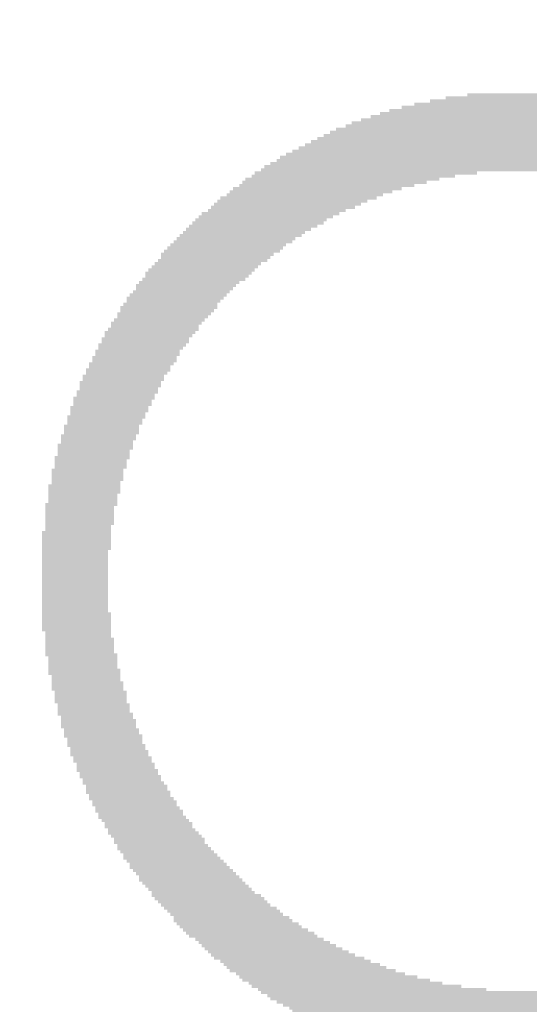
# Model space of a CAD drawing. Header units: millimetres. Extents: x 861 to 1254, y -31 to 249.
# Tile 26 of 49: x 1101 to 1106, y 103 to 112. Entities that reach past the tile are written whole.
import ezdxf

# ---------------------------------------------------------------- set-up
doc = ezdxf.new("R2010")
doc.units = ezdxf.units.MM
doc.header["$LTSCALE"] = 32.67
doc.header["$PDMODE"] = 3
doc.header["$PDSIZE"] = 0.3125
doc.layers.get('0').update_dxf_attribs({"linetype": 'CONTINUOUS'})
doc.layers.get('Defpoints').update_dxf_attribs({"linetype": 'CONTINUOUS'})
doc.layers.add('尺寸標柱線', color=3, linetype='CONTINUOUS', lineweight=15)
doc.styles.get("Standard").update_dxf_attribs({"font": 'times.ttf', "width": 0.8})
doc.dimstyles.new('ISO-25(2)', dxfattribs={"dimtxt": 3, "dimasz": 2.5, "dimexe": 1, "dimexo": 1, "dimgap": 1, "dimtad": 1, "dimlfac": 0.666667, "dimdsep": 46, "dimtxsty": 'Standard', "dimcen": 2.5, "dimclrd": 3, "dimclre": 3, "dimclrt": 2, "dimadec": 0, "dimazin": 2, "dimtfac": 1, "dimtmove": 0, "dimatfit": 3, "dimfxl": 0, "dimarcsym": 0})

# ---------------------------------------------------------------- blocks, each defined once
blk = doc.blocks.new('*D274')
at = {"layer": 'Defpoints', "color": 0}
for p in [(1069.2511, 124.7758), (1107.8518, 124.7758), (1229.3558, 94.342)]:
    blk.add_point(p, dxfattribs=at)
at = {"layer": '尺寸標柱線', "color": 3, "lineweight": -2}
blk.add_line((1106.8518, 124.7758), (1060.506, 124.7758), dxfattribs=at)
at = {"layer": '尺寸標柱線', "color": 2, "insert": (1064.3785, 127.3061), "char_height": 3, "attachment_point": 5}
blk.add_mtext('20.29', dxfattribs=at)
blk = doc.blocks.new('*D275')
at = {"layer": 'Defpoints', "color": 0}
for p in [(1069.6946, 161.0758), (1107.8518, 161.0758), (1229.3558, 94.342)]:
    blk.add_point(p, dxfattribs=at)
at = {"layer": '尺寸標柱線', "color": 3, "lineweight": -2}
blk.add_line((1106.8518, 161.0758), (1060.9288, 161.0758), dxfattribs=at)
at = {"layer": '尺寸標柱線', "color": 2, "insert": (1064.8117, 163.6061), "char_height": 3, "attachment_point": 5}
blk.add_mtext('44.49', dxfattribs=at)
blk = doc.blocks.new('*D276')
at = {"layer": 'Defpoints', "color": 0}
for p in [(1067.6248, 170.542), (1090.7008, 170.542), (1229.3558, 94.342)]:
    blk.add_point(p, dxfattribs=at)
at = {"layer": '尺寸標柱線', "color": 3, "lineweight": -2}
blk.add_line((1089.7008, 170.542), (1060.7969, 170.542), dxfattribs=at)
at = {"layer": '尺寸標柱線', "color": 2, "insert": (1063.7108, 173.0722), "char_height": 3, "attachment_point": 5}
blk.add_mtext('50.8', dxfattribs=at)
blk = doc.blocks.new('*D277')
at = {"layer": 'Defpoints', "color": 0}
for p in [(1094.1008, 182.2895), (1094.1008, 173.942), (1229.3558, 94.342)]:
    blk.add_point(p, dxfattribs=at)
at = {"layer": '尺寸標柱線', "color": 3, "lineweight": -2}
blk.add_line((1094.1008, 174.942), (1094.1008, 190.9653), dxfattribs=at)
at = {"layer": '尺寸標柱線', "color": 2, "insert": (1091.5705, 187.1274), "char_height": 3, "attachment_point": 5, "rotation": 90}
blk.add_mtext('90.17', dxfattribs=at)
blk = doc.blocks.new('*D280')
at = {"layer": 'Defpoints', "color": 0}
for p in [(1069.6742, 147.682), (1126.8958, 147.682), (1229.3558, 94.342)]:
    blk.add_point(p, dxfattribs=at)
at = {"layer": '尺寸標柱線', "color": 3, "lineweight": -2}
blk.add_line((1125.8958, 147.682), (1060.981, 147.682), dxfattribs=at)
at = {"layer": '尺寸標柱線', "color": 2, "insert": (1064.8276, 150.2122), "char_height": 3, "attachment_point": 5}
blk.add_mtext('35.56', dxfattribs=at)

msp = doc.modelspace()

# ---------------------------------------------------------------- linework, layer by layer
at = {"color": 5}
for points in [[(1106.3157, 111.5251, 0.1524, 0.1524, 0), (1105.3708, 111.5251, 0.1524, 0.1524, 0)], [(1104.7307, 111.4031, 0.1524, 0.1524, 0), (1106.651, 111.4031, 0.1524, 0.1524, 0)], [(1106.5595, 111.4336, 0.1524, 0.1524, 0), (1104.8526, 111.4336, 0.1524, 0.1524, 0)], [(1105.005, 111.4641, 0.1524, 0.1524, 0), (1106.4681, 111.4641, 0.1524, 0.1524, 0)], [(1105.1574, 111.4946, 0.1524, 0.1524, 0), (1106.4071, 111.4946, 0.1524, 0.1524, 0)], [(1106.8948, 111.3117, 0.1524, 0.1524, 0), (1104.4259, 111.3117, 0.1524, 0.1524, 0)], [(1104.5174, 111.3422, 0.1524, 0.1524, 0), (1106.8034, 111.3422, 0.1524, 0.1524, 0)], [(1106.7119, 111.3727, 0.1524, 0.1524, 0), (1104.6088, 111.3727, 0.1524, 0.1524, 0)], [(1104.1821, 111.2203, 0.1524, 0.1524, 0), (1107.1386, 111.2203, 0.1524, 0.1524, 0)], [(1107.0472, 111.2507, 0.1524, 0.1524, 0), (1104.243, 111.2507, 0.1524, 0.1524, 0)], [(1104.3345, 111.2812, 0.1524, 0.1524, 0), (1106.9862, 111.2812, 0.1524, 0.1524, 0)], [(1107.3825, 111.1288, 0.1524, 0.1524, 0), (1103.9687, 111.1288, 0.1524, 0.1524, 0)], [(1104.0297, 111.1593, 0.1524, 0.1524, 0), (1107.291, 111.1593, 0.1524, 0.1524, 0)], [(1107.2301, 111.1898, 0.1524, 0.1524, 0), (1104.0906, 111.1898, 0.1524, 0.1524, 0)], [(1103.7858, 111.0374, 0.1524, 0.1524, 0), (1107.6263, 111.0374, 0.1524, 0.1524, 0)], [(1107.5654, 111.0679, 0.1524, 0.1524, 0), (1103.8468, 111.0679, 0.1524, 0.1524, 0)], [(1103.9078, 111.0983, 0.1524, 0.1524, 0), (1107.4739, 111.0983, 0.1524, 0.1524, 0)], [(1107.9006, 110.9459, 0.1524, 0.1524, 0), (1103.603, 110.9459, 0.1524, 0.1524, 0)], [(1103.6639, 110.9764, 0.1524, 0.1524, 0), (1107.8092, 110.9764, 0.1524, 0.1524, 0)], [(1107.7178, 111.0069, 0.1524, 0.1524, 0), (1103.7249, 111.0069, 0.1524, 0.1524, 0)], [(1103.4506, 110.8545, 0.1524, 0.1524, 0), (1105.2489, 110.8545, 0.1524, 0.1524, 0)], [(1105.4622, 110.885, 0.1524, 0.1524, 0), (1103.5115, 110.885, 0.1524, 0.1524, 0)], [(1103.542, 110.9155, 0.1524, 0.1524, 0), (1107.9616, 110.9155, 0.1524, 0.1524, 0)], [(1103.2677, 110.7326, 0.1524, 0.1524, 0), (1104.7307, 110.7326, 0.1524, 0.1524, 0)], [(1104.8526, 110.7631, 0.1524, 0.1524, 0), (1103.2982, 110.7631, 0.1524, 0.1524, 0)], [(1103.3591, 110.7935, 0.1524, 0.1524, 0), (1104.9746, 110.7935, 0.1524, 0.1524, 0)], [(1105.0965, 110.824, 0.1524, 0.1524, 0), (1103.3896, 110.824, 0.1524, 0.1524, 0)], [(1104.4869, 110.6411, 0.1524, 0.1524, 0), (1103.1458, 110.6411, 0.1524, 0.1524, 0)], [(1103.1762, 110.6716, 0.1524, 0.1524, 0), (1104.5478, 110.6716, 0.1524, 0.1524, 0)], [(1104.6393, 110.7021, 0.1524, 0.1524, 0), (1103.2067, 110.7021, 0.1524, 0.1524, 0)], [(1103.0238, 110.5497, 0.1524, 0.1524, 0), (1104.2735, 110.5497, 0.1524, 0.1524, 0)], [(1104.3345, 110.5802, 0.1524, 0.1524, 0), (1103.0543, 110.5802, 0.1524, 0.1524, 0)], [(1103.0848, 110.6107, 0.1524, 0.1524, 0), (1104.3954, 110.6107, 0.1524, 0.1524, 0)], [(1104.0602, 110.4583, 0.1524, 0.1524, 0), (1102.9019, 110.4583, 0.1524, 0.1524, 0)], [(1102.9324, 110.4887, 0.1524, 0.1524, 0), (1104.1211, 110.4887, 0.1524, 0.1524, 0)], [(1104.1821, 110.5192, 0.1524, 0.1524, 0), (1102.9629, 110.5192, 0.1524, 0.1524, 0)], [(1102.78, 110.3668, 0.1524, 0.1524, 0), (1103.9078, 110.3668, 0.1524, 0.1524, 0)], [(1103.9687, 110.3973, 0.1524, 0.1524, 0), (1102.841, 110.3973, 0.1524, 0.1524, 0)], [(1102.8714, 110.4278, 0.1524, 0.1524, 0), (1103.9992, 110.4278, 0.1524, 0.1524, 0)], [(1103.7554, 110.2754, 0.1524, 0.1524, 0), (1102.6886, 110.2754, 0.1524, 0.1524, 0)], [(1102.719, 110.3059, 0.1524, 0.1524, 0), (1103.7858, 110.3059, 0.1524, 0.1524, 0)], [(1103.8468, 110.3363, 0.1524, 0.1524, 0), (1102.7495, 110.3363, 0.1524, 0.1524, 0)], [(1102.5971, 110.1839, 0.1524, 0.1524, 0), (1103.603, 110.1839, 0.1524, 0.1524, 0)], [(1103.6639, 110.2144, 0.1524, 0.1524, 0), (1102.6276, 110.2144, 0.1524, 0.1524, 0)], [(1102.6581, 110.2449, 0.1524, 0.1524, 0), (1103.6944, 110.2449, 0.1524, 0.1524, 0)], [(1102.4752, 110.062, 0.1524, 0.1524, 0), (1103.4506, 110.062, 0.1524, 0.1524, 0)], [(1103.481, 110.0925, 0.1524, 0.1524, 0), (1102.5057, 110.0925, 0.1524, 0.1524, 0)], [(1102.5362, 110.123, 0.1524, 0.1524, 0), (1103.542, 110.123, 0.1524, 0.1524, 0)], [(1103.5725, 110.1535, 0.1524, 0.1524, 0), (1102.5666, 110.1535, 0.1524, 0.1524, 0)], [(1103.3286, 109.9706, 0.1524, 0.1524, 0), (1102.3838, 109.9706, 0.1524, 0.1524, 0)], [(1102.4142, 110.0011, 0.1524, 0.1524, 0), (1103.3591, 110.0011, 0.1524, 0.1524, 0)], [(1103.4201, 110.0315, 0.1524, 0.1524, 0), (1102.4447, 110.0315, 0.1524, 0.1524, 0)], [(1102.3228, 109.8791, 0.1524, 0.1524, 0), (1103.2372, 109.8791, 0.1524, 0.1524, 0)], [(1103.2677, 109.9096, 0.1524, 0.1524, 0), (1102.3533, 109.9096, 0.1524, 0.1524, 0)], [(1102.3838, 109.9401, 0.1524, 0.1524, 0), (1103.2982, 109.9401, 0.1524, 0.1524, 0)], [(1103.1153, 109.7877, 0.1524, 0.1524, 0), (1102.2314, 109.7877, 0.1524, 0.1524, 0)], [(1102.2618, 109.8182, 0.1524, 0.1524, 0), (1103.1458, 109.8182, 0.1524, 0.1524, 0)], [(1103.2067, 109.8487, 0.1524, 0.1524, 0), (1102.2923, 109.8487, 0.1524, 0.1524, 0)], [(1102.1704, 109.6963, 0.1524, 0.1524, 0), (1103.0238, 109.6963, 0.1524, 0.1524, 0)], [(1103.0543, 109.7267, 0.1524, 0.1524, 0), (1102.2009, 109.7267, 0.1524, 0.1524, 0)], [(1102.2314, 109.7572, 0.1524, 0.1524, 0), (1103.0848, 109.7572, 0.1524, 0.1524, 0)], [(1102.9324, 109.6048, 0.1524, 0.1524, 0), (1102.1094, 109.6048, 0.1524, 0.1524, 0)], [(1102.9934, 109.6658, 0.1524, 0.1524, 0), (1102.1399, 109.6658, 0.1524, 0.1524, 0)], [(1102.1399, 109.6353, 0.1524, 0.1524, 0), (1102.9629, 109.6353, 0.1524, 0.1524, 0)], [(1102.841, 109.4829, 0.1524, 0.1524, 0), (1102.018, 109.4829, 0.1524, 0.1524, 0)], [(1102.9019, 109.5439, 0.1524, 0.1524, 0), (1102.0485, 109.5439, 0.1524, 0.1524, 0)], [(1102.0485, 109.5134, 0.1524, 0.1524, 0), (1102.8714, 109.5134, 0.1524, 0.1524, 0)], [(1102.079, 109.5743, 0.1524, 0.1524, 0), (1102.9324, 109.5743, 0.1524, 0.1524, 0)], [(1101.957, 109.3915, 0.1524, 0.1524, 0), (1102.7495, 109.3915, 0.1524, 0.1524, 0)], [(1101.9875, 109.4524, 0.1524, 0.1524, 0), (1102.8105, 109.4524, 0.1524, 0.1524, 0)], [(1102.78, 109.4219, 0.1524, 0.1524, 0), (1101.9875, 109.4219, 0.1524, 0.1524, 0)], [(1102.6886, 109.3, 0.1524, 0.1524, 0), (1101.8961, 109.3, 0.1524, 0.1524, 0)], [(1101.9266, 109.3305, 0.1524, 0.1524, 0), (1102.719, 109.3305, 0.1524, 0.1524, 0)], [(1102.7495, 109.361, 0.1524, 0.1524, 0), (1101.957, 109.361, 0.1524, 0.1524, 0)], [(1101.8351, 109.2086, 0.1524, 0.1524, 0), (1102.6276, 109.2086, 0.1524, 0.1524, 0)], [(1102.6581, 109.2391, 0.1524, 0.1524, 0), (1101.8656, 109.2391, 0.1524, 0.1524, 0)], [(1101.8961, 109.2695, 0.1524, 0.1524, 0), (1102.6581, 109.2695, 0.1524, 0.1524, 0)], [(1101.8046, 109.1476, 0.1524, 0.1524, 0), (1102.5666, 109.1476, 0.1524, 0.1524, 0)], [(1102.5666, 109.1171, 0.1524, 0.1524, 0), (1101.8046, 109.1171, 0.1524, 0.1524, 0)], [(1102.5971, 109.1781, 0.1524, 0.1524, 0), (1101.8351, 109.1781, 0.1524, 0.1524, 0)], [(1101.7437, 109.0257, 0.1524, 0.1524, 0), (1102.5057, 109.0257, 0.1524, 0.1524, 0)], [(1101.7742, 109.0867, 0.1524, 0.1524, 0), (1102.5362, 109.0867, 0.1524, 0.1524, 0)], [(1102.5362, 109.0562, 0.1524, 0.1524, 0), (1101.7742, 109.0562, 0.1524, 0.1524, 0)], [(1101.7132, 108.9647, 0.1524, 0.1524, 0), (1102.4752, 108.9647, 0.1524, 0.1524, 0)], [(1102.4447, 108.9343, 0.1524, 0.1524, 0), (1101.7132, 108.9343, 0.1524, 0.1524, 0)], [(1102.4752, 108.9952, 0.1524, 0.1524, 0), (1101.7437, 108.9952, 0.1524, 0.1524, 0)], [(1101.6522, 108.8428, 0.1524, 0.1524, 0), (1102.3838, 108.8428, 0.1524, 0.1524, 0)], [(1102.3838, 108.8123, 0.1524, 0.1524, 0), (1101.6522, 108.8123, 0.1524, 0.1524, 0)], [(1101.6827, 108.9038, 0.1524, 0.1524, 0), (1102.4142, 108.9038, 0.1524, 0.1524, 0)], [(1102.4142, 108.8733, 0.1524, 0.1524, 0), (1101.6827, 108.8733, 0.1524, 0.1524, 0)], [(1101.5913, 108.7209, 0.1524, 0.1524, 0), (1102.3228, 108.7209, 0.1524, 0.1524, 0)], [(1101.6218, 108.7819, 0.1524, 0.1524, 0), (1102.3533, 108.7819, 0.1524, 0.1524, 0)], [(1102.3533, 108.7514, 0.1524, 0.1524, 0), (1101.6218, 108.7514, 0.1524, 0.1524, 0)], [(1102.2923, 108.6295, 0.1524, 0.1524, 0), (1101.5608, 108.6295, 0.1524, 0.1524, 0)], [(1102.3228, 108.6904, 0.1524, 0.1524, 0), (1101.5913, 108.6904, 0.1524, 0.1524, 0)], [(1101.5913, 108.6599, 0.1524, 0.1524, 0), (1102.2923, 108.6599, 0.1524, 0.1524, 0)], [(1102.2618, 108.5685, 0.1524, 0.1524, 0), (1101.5303, 108.5685, 0.1524, 0.1524, 0)], [(1101.5303, 108.538, 0.1524, 0.1524, 0), (1102.2314, 108.538, 0.1524, 0.1524, 0)], [(1101.5608, 108.599, 0.1524, 0.1524, 0), (1102.2618, 108.599, 0.1524, 0.1524, 0)], [(1101.4998, 108.4771, 0.1524, 0.1524, 0), (1102.2009, 108.4771, 0.1524, 0.1524, 0)], [(1102.2009, 108.4466, 0.1524, 0.1524, 0), (1101.4998, 108.4466, 0.1524, 0.1524, 0)], [(1102.2314, 108.5075, 0.1524, 0.1524, 0), (1101.5303, 108.5075, 0.1524, 0.1524, 0)], [(1102.1704, 108.3856, 0.1524, 0.1524, 0), (1101.4694, 108.3856, 0.1524, 0.1524, 0)], [(1101.4694, 108.3551, 0.1524, 0.1524, 0), (1102.1704, 108.3551, 0.1524, 0.1524, 0)], [(1101.4998, 108.4161, 0.1524, 0.1524, 0), (1102.1704, 108.4161, 0.1524, 0.1524, 0)], [(1101.4389, 108.2942, 0.1524, 0.1524, 0), (1102.1399, 108.2942, 0.1524, 0.1524, 0)], [(1102.1094, 108.2637, 0.1524, 0.1524, 0), (1101.4389, 108.2637, 0.1524, 0.1524, 0)], [(1102.1399, 108.3247, 0.1524, 0.1524, 0), (1101.4694, 108.3247, 0.1524, 0.1524, 0)], [(1102.1094, 108.2027, 0.1524, 0.1524, 0), (1101.4084, 108.2027, 0.1524, 0.1524, 0)], [(1101.4084, 108.1723, 0.1524, 0.1524, 0), (1102.079, 108.1723, 0.1524, 0.1524, 0)], [(1102.079, 108.1418, 0.1524, 0.1524, 0), (1101.4084, 108.1418, 0.1524, 0.1524, 0)], [(1101.4389, 108.2332, 0.1524, 0.1524, 0), (1102.1094, 108.2332, 0.1524, 0.1524, 0)], [(1101.3779, 108.1113, 0.1524, 0.1524, 0), (1102.079, 108.1113, 0.1524, 0.1524, 0)], [(1102.0485, 108.0808, 0.1524, 0.1524, 0), (1101.3779, 108.0808, 0.1524, 0.1524, 0)], [(1101.3779, 108.0503, 0.1524, 0.1524, 0), (1102.0485, 108.0503, 0.1524, 0.1524, 0)], [(1101.3474, 107.9894, 0.1524, 0.1524, 0), (1102.018, 107.9894, 0.1524, 0.1524, 0)], [(1102.018, 107.9589, 0.1524, 0.1524, 0), (1101.3474, 107.9589, 0.1524, 0.1524, 0)], [(1102.0485, 108.0199, 0.1524, 0.1524, 0), (1101.3779, 108.0199, 0.1524, 0.1524, 0)], [(1101.317, 107.8675, 0.1524, 0.1524, 0), (1101.9875, 107.8675, 0.1524, 0.1524, 0)], [(1101.3474, 107.9284, 0.1524, 0.1524, 0), (1102.018, 107.9284, 0.1524, 0.1524, 0)], [(1102.018, 107.8979, 0.1524, 0.1524, 0), (1101.3474, 107.8979, 0.1524, 0.1524, 0)], [(1101.9875, 107.837, 0.1524, 0.1524, 0), (1101.317, 107.837, 0.1524, 0.1524, 0)], [(1101.317, 107.8065, 0.1524, 0.1524, 0), (1101.9875, 107.8065, 0.1524, 0.1524, 0)], [(1101.9875, 107.776, 0.1524, 0.1524, 0), (1101.317, 107.776, 0.1524, 0.1524, 0)], [(1101.957, 107.7151, 0.1524, 0.1524, 0), (1101.2865, 107.7151, 0.1524, 0.1524, 0)], [(1101.2865, 107.6846, 0.1524, 0.1524, 0), (1101.957, 107.6846, 0.1524, 0.1524, 0)], [(1101.317, 107.7455, 0.1524, 0.1524, 0), (1101.957, 107.7455, 0.1524, 0.1524, 0)], [(1101.957, 107.6541, 0.1524, 0.1524, 0), (1101.2865, 107.6541, 0.1524, 0.1524, 0)], [(1101.2865, 107.6236, 0.1524, 0.1524, 0), (1101.9266, 107.6236, 0.1524, 0.1524, 0)], [(1101.9266, 107.5931, 0.1524, 0.1524, 0), (1101.2865, 107.5931, 0.1524, 0.1524, 0)], [(1101.256, 107.5322, 0.1524, 0.1524, 0), (1101.9266, 107.5322, 0.1524, 0.1524, 0)], [(1101.9266, 107.5017, 0.1524, 0.1524, 0), (1101.256, 107.5017, 0.1524, 0.1524, 0)], [(1101.256, 107.4712, 0.1524, 0.1524, 0), (1101.9266, 107.4712, 0.1524, 0.1524, 0)], [(1101.2865, 107.5627, 0.1524, 0.1524, 0), (1101.9266, 107.5627, 0.1524, 0.1524, 0)], [(1101.8961, 107.4407, 0.1524, 0.1524, 0), (1101.256, 107.4407, 0.1524, 0.1524, 0)], [(1101.256, 107.4103, 0.1524, 0.1524, 0), (1101.8961, 107.4103, 0.1524, 0.1524, 0)], [(1101.8961, 107.3798, 0.1524, 0.1524, 0), (1101.256, 107.3798, 0.1524, 0.1524, 0)], [(1101.256, 107.3493, 0.1524, 0.1524, 0), (1101.8961, 107.3493, 0.1524, 0.1524, 0)], [(1101.8961, 107.3188, 0.1524, 0.1524, 0), (1101.256, 107.3188, 0.1524, 0.1524, 0)], [(1101.256, 107.2883, 0.1524, 0.1524, 0), (1101.8961, 107.2883, 0.1524, 0.1524, 0)], [(1101.8961, 107.2579, 0.1524, 0.1524, 0), (1101.2255, 107.2579, 0.1524, 0.1524, 0)], [(1101.2255, 107.2274, 0.1524, 0.1524, 0), (1101.8961, 107.2274, 0.1524, 0.1524, 0)], [(1101.8656, 107.1969, 0.1524, 0.1524, 0), (1101.2255, 107.1969, 0.1524, 0.1524, 0)], [(1101.2255, 107.1664, 0.1524, 0.1524, 0), (1101.8656, 107.1664, 0.1524, 0.1524, 0)], [(1101.8656, 107.1359, 0.1524, 0.1524, 0), (1101.2255, 107.1359, 0.1524, 0.1524, 0)], [(1101.2255, 107.1055, 0.1524, 0.1524, 0), (1101.8656, 107.1055, 0.1524, 0.1524, 0)], [(1101.8656, 107.075, 0.1524, 0.1524, 0), (1101.2255, 107.075, 0.1524, 0.1524, 0)], [(1101.2255, 107.0445, 0.1524, 0.1524, 0), (1101.8656, 107.0445, 0.1524, 0.1524, 0)], [(1101.8656, 107.014, 0.1524, 0.1524, 0), (1101.2255, 107.014, 0.1524, 0.1524, 0)], [(1101.2255, 106.9835, 0.1524, 0.1524, 0), (1101.8656, 106.9835, 0.1524, 0.1524, 0)], [(1101.8656, 106.9531, 0.1524, 0.1524, 0), (1101.2255, 106.9531, 0.1524, 0.1524, 0)], [(1101.2255, 106.9226, 0.1524, 0.1524, 0), (1101.8656, 106.9226, 0.1524, 0.1524, 0)], [(1101.8656, 106.8921, 0.1524, 0.1524, 0), (1101.2255, 106.8921, 0.1524, 0.1524, 0)], [(1101.2255, 106.8616, 0.1524, 0.1524, 0), (1101.8656, 106.8616, 0.1524, 0.1524, 0)], [(1101.8656, 106.8311, 0.1524, 0.1524, 0), (1101.2255, 106.8311, 0.1524, 0.1524, 0)], [(1101.2255, 106.8007, 0.1524, 0.1524, 0), (1101.8656, 106.8007, 0.1524, 0.1524, 0)], [(1101.8656, 106.7702, 0.1524, 0.1524, 0), (1101.2255, 106.7702, 0.1524, 0.1524, 0)], [(1101.2255, 106.7397, 0.1524, 0.1524, 0), (1101.8656, 106.7397, 0.1524, 0.1524, 0)], [(1101.8656, 106.7092, 0.1524, 0.1524, 0), (1101.2255, 106.7092, 0.1524, 0.1524, 0)], [(1101.2255, 106.6787, 0.1524, 0.1524, 0), (1101.8656, 106.6787, 0.1524, 0.1524, 0)], [(1101.8656, 106.6483, 0.1524, 0.1524, 0), (1101.2255, 106.6483, 0.1524, 0.1524, 0)], [(1101.2255, 106.6178, 0.1524, 0.1524, 0), (1101.8656, 106.6178, 0.1524, 0.1524, 0)], [(1101.8656, 106.5873, 0.1524, 0.1524, 0), (1101.2255, 106.5873, 0.1524, 0.1524, 0)], [(1101.2255, 106.5568, 0.1524, 0.1524, 0), (1101.8656, 106.5568, 0.1524, 0.1524, 0)], [(1101.8656, 106.5263, 0.1524, 0.1524, 0), (1101.2255, 106.5263, 0.1524, 0.1524, 0)], [(1101.2255, 106.4959, 0.1524, 0.1524, 0), (1101.8656, 106.4959, 0.1524, 0.1524, 0)], [(1101.8961, 106.4654, 0.1524, 0.1524, 0), (1101.2255, 106.4654, 0.1524, 0.1524, 0)], [(1101.2255, 106.4349, 0.1524, 0.1524, 0), (1101.8961, 106.4349, 0.1524, 0.1524, 0)], [(1101.8961, 106.4044, 0.1524, 0.1524, 0), (1101.256, 106.4044, 0.1524, 0.1524, 0)], [(1101.256, 106.3739, 0.1524, 0.1524, 0), (1101.8961, 106.3739, 0.1524, 0.1524, 0)], [(1101.8961, 106.3435, 0.1524, 0.1524, 0), (1101.256, 106.3435, 0.1524, 0.1524, 0)], [(1101.256, 106.313, 0.1524, 0.1524, 0), (1101.8961, 106.313, 0.1524, 0.1524, 0)], [(1101.8961, 106.2825, 0.1524, 0.1524, 0), (1101.256, 106.2825, 0.1524, 0.1524, 0)], [(1101.256, 106.252, 0.1524, 0.1524, 0), (1101.8961, 106.252, 0.1524, 0.1524, 0)], [(1101.9266, 106.2215, 0.1524, 0.1524, 0), (1101.256, 106.2215, 0.1524, 0.1524, 0)], [(1101.256, 106.1911, 0.1524, 0.1524, 0), (1101.9266, 106.1911, 0.1524, 0.1524, 0)], [(1101.9266, 106.1606, 0.1524, 0.1524, 0), (1101.2865, 106.1606, 0.1524, 0.1524, 0)], [(1101.2865, 106.1301, 0.1524, 0.1524, 0), (1101.9266, 106.1301, 0.1524, 0.1524, 0)], [(1101.9266, 106.0996, 0.1524, 0.1524, 0), (1101.2865, 106.0996, 0.1524, 0.1524, 0)], [(1101.2865, 106.0691, 0.1524, 0.1524, 0), (1101.957, 106.0691, 0.1524, 0.1524, 0)], [(1101.957, 106.0387, 0.1524, 0.1524, 0), (1101.2865, 106.0387, 0.1524, 0.1524, 0)], [(1101.2865, 106.0082, 0.1524, 0.1524, 0), (1101.957, 106.0082, 0.1524, 0.1524, 0)], [(1101.957, 105.9777, 0.1524, 0.1524, 0), (1101.317, 105.9777, 0.1524, 0.1524, 0)], [(1101.317, 105.9472, 0.1524, 0.1524, 0), (1101.957, 105.9472, 0.1524, 0.1524, 0)], [(1101.317, 105.9167, 0.1524, 0.1524, 0), (1101.9875, 105.9167, 0.1524, 0.1524, 0)], [(1101.9875, 105.8863, 0.1524, 0.1524, 0), (1101.317, 105.8863, 0.1524, 0.1524, 0)], [(1101.317, 105.8558, 0.1524, 0.1524, 0), (1101.9875, 105.8558, 0.1524, 0.1524, 0)], [(1101.9875, 105.8253, 0.1524, 0.1524, 0), (1101.3474, 105.8253, 0.1524, 0.1524, 0)], [(1101.3474, 105.7948, 0.1524, 0.1524, 0), (1102.018, 105.7948, 0.1524, 0.1524, 0)], [(1102.018, 105.7643, 0.1524, 0.1524, 0), (1101.3474, 105.7643, 0.1524, 0.1524, 0)], [(1101.3474, 105.7339, 0.1524, 0.1524, 0), (1102.018, 105.7339, 0.1524, 0.1524, 0)], [(1102.0485, 105.7034, 0.1524, 0.1524, 0), (1101.3779, 105.7034, 0.1524, 0.1524, 0)], [(1101.3779, 105.6729, 0.1524, 0.1524, 0), (1102.0485, 105.6729, 0.1524, 0.1524, 0)], [(1102.0485, 105.6424, 0.1524, 0.1524, 0), (1101.3779, 105.6424, 0.1524, 0.1524, 0)], [(1101.3779, 105.6119, 0.1524, 0.1524, 0), (1102.0485, 105.6119, 0.1524, 0.1524, 0)], [(1102.079, 105.5815, 0.1524, 0.1524, 0), (1101.4084, 105.5815, 0.1524, 0.1524, 0)], [(1101.4084, 105.551, 0.1524, 0.1524, 0), (1102.079, 105.551, 0.1524, 0.1524, 0)], [(1102.079, 105.5205, 0.1524, 0.1524, 0), (1101.4084, 105.5205, 0.1524, 0.1524, 0)], [(1101.4084, 105.49, 0.1524, 0.1524, 0), (1102.1094, 105.49, 0.1524, 0.1524, 0)], [(1102.1094, 105.4595, 0.1524, 0.1524, 0), (1101.4389, 105.4595, 0.1524, 0.1524, 0)], [(1101.4389, 105.4291, 0.1524, 0.1524, 0), (1102.1399, 105.4291, 0.1524, 0.1524, 0)], [(1102.1399, 105.3986, 0.1524, 0.1524, 0), (1101.4389, 105.3986, 0.1524, 0.1524, 0)], [(1101.4694, 105.3681, 0.1524, 0.1524, 0), (1102.1399, 105.3681, 0.1524, 0.1524, 0)], [(1102.1704, 105.3376, 0.1524, 0.1524, 0), (1101.4694, 105.3376, 0.1524, 0.1524, 0)], [(1101.4694, 105.3071, 0.1524, 0.1524, 0), (1102.1704, 105.3071, 0.1524, 0.1524, 0)], [(1102.2009, 105.2767, 0.1524, 0.1524, 0), (1101.4998, 105.2767, 0.1524, 0.1524, 0)], [(1101.4998, 105.2462, 0.1524, 0.1524, 0), (1102.2009, 105.2462, 0.1524, 0.1524, 0)], [(1102.2009, 105.2157, 0.1524, 0.1524, 0), (1101.4998, 105.2157, 0.1524, 0.1524, 0)], [(1101.5303, 105.1852, 0.1524, 0.1524, 0), (1102.2314, 105.1852, 0.1524, 0.1524, 0)], [(1102.2314, 105.1547, 0.1524, 0.1524, 0), (1101.5303, 105.1547, 0.1524, 0.1524, 0)], [(1101.5608, 105.1243, 0.1524, 0.1524, 0), (1102.2618, 105.1243, 0.1524, 0.1524, 0)], [(1102.2618, 105.0938, 0.1524, 0.1524, 0), (1101.5608, 105.0938, 0.1524, 0.1524, 0)], [(1101.5608, 105.0633, 0.1524, 0.1524, 0), (1102.2923, 105.0633, 0.1524, 0.1524, 0)], [(1102.2923, 105.0328, 0.1524, 0.1524, 0), (1101.5913, 105.0328, 0.1524, 0.1524, 0)], [(1101.5913, 105.0023, 0.1524, 0.1524, 0), (1102.3228, 105.0023, 0.1524, 0.1524, 0)], [(1101.6218, 104.9719, 0.1524, 0.1524, 0), (1102.3228, 104.9719, 0.1524, 0.1524, 0)], [(1102.3533, 104.9414, 0.1524, 0.1524, 0), (1101.6218, 104.9414, 0.1524, 0.1524, 0)], [(1102.3533, 104.9109, 0.1524, 0.1524, 0), (1101.6522, 104.9109, 0.1524, 0.1524, 0)], [(1101.6522, 104.8804, 0.1524, 0.1524, 0), (1102.3838, 104.8804, 0.1524, 0.1524, 0)], [(1102.3838, 104.8499, 0.1524, 0.1524, 0), (1101.6522, 104.8499, 0.1524, 0.1524, 0)], [(1101.6827, 104.8195, 0.1524, 0.1524, 0), (1102.4142, 104.8195, 0.1524, 0.1524, 0)], [(1102.4447, 104.789, 0.1524, 0.1524, 0), (1101.6827, 104.789, 0.1524, 0.1524, 0)], [(1101.7132, 104.7585, 0.1524, 0.1524, 0), (1102.4447, 104.7585, 0.1524, 0.1524, 0)], [(1102.4752, 104.728, 0.1524, 0.1524, 0), (1101.7132, 104.728, 0.1524, 0.1524, 0)], [(1101.7437, 104.6975, 0.1524, 0.1524, 0), (1102.4752, 104.6975, 0.1524, 0.1524, 0)], [(1102.5057, 104.6671, 0.1524, 0.1524, 0), (1101.7437, 104.6671, 0.1524, 0.1524, 0)], [(1101.7742, 104.6366, 0.1524, 0.1524, 0), (1102.5362, 104.6366, 0.1524, 0.1524, 0)], [(1102.5362, 104.6061, 0.1524, 0.1524, 0), (1101.7742, 104.6061, 0.1524, 0.1524, 0)], [(1101.8046, 104.5756, 0.1524, 0.1524, 0), (1102.5666, 104.5756, 0.1524, 0.1524, 0)], [(1102.5971, 104.5451, 0.1524, 0.1524, 0), (1101.8351, 104.5451, 0.1524, 0.1524, 0)], [(1101.8351, 104.5147, 0.1524, 0.1524, 0), (1102.5971, 104.5147, 0.1524, 0.1524, 0)], [(1102.6276, 104.4842, 0.1524, 0.1524, 0), (1101.8656, 104.4842, 0.1524, 0.1524, 0)], [(1101.8656, 104.4537, 0.1524, 0.1524, 0), (1102.6581, 104.4537, 0.1524, 0.1524, 0)], [(1102.6886, 104.4232, 0.1524, 0.1524, 0), (1101.8961, 104.4232, 0.1524, 0.1524, 0)], [(1101.9266, 104.3927, 0.1524, 0.1524, 0), (1102.6886, 104.3927, 0.1524, 0.1524, 0)], [(1102.719, 104.3623, 0.1524, 0.1524, 0), (1101.9266, 104.3623, 0.1524, 0.1524, 0)], [(1101.957, 104.3318, 0.1524, 0.1524, 0), (1102.7495, 104.3318, 0.1524, 0.1524, 0)], [(1102.78, 104.3013, 0.1524, 0.1524, 0), (1101.957, 104.3013, 0.1524, 0.1524, 0)], [(1101.9875, 104.2708, 0.1524, 0.1524, 0), (1102.8105, 104.2708, 0.1524, 0.1524, 0)], [(1102.8105, 104.2403, 0.1524, 0.1524, 0), (1102.018, 104.2403, 0.1524, 0.1524, 0)], [(1102.018, 104.2099, 0.1524, 0.1524, 0), (1102.841, 104.2099, 0.1524, 0.1524, 0)], [(1102.8714, 104.1794, 0.1524, 0.1524, 0), (1102.0485, 104.1794, 0.1524, 0.1524, 0)], [(1102.079, 104.1489, 0.1524, 0.1524, 0), (1102.9019, 104.1489, 0.1524, 0.1524, 0)], [(1102.9324, 104.1184, 0.1524, 0.1524, 0), (1102.079, 104.1184, 0.1524, 0.1524, 0)], [(1102.1094, 104.0879, 0.1524, 0.1524, 0), (1102.9629, 104.0879, 0.1524, 0.1524, 0)], [(1102.9934, 104.0575, 0.1524, 0.1524, 0), (1102.1399, 104.0575, 0.1524, 0.1524, 0)], [(1102.1704, 104.027, 0.1524, 0.1524, 0), (1103.0238, 104.027, 0.1524, 0.1524, 0)], [(1103.0543, 103.9965, 0.1524, 0.1524, 0), (1102.1704, 103.9965, 0.1524, 0.1524, 0)], [(1102.2009, 103.966, 0.1524, 0.1524, 0), (1103.0848, 103.966, 0.1524, 0.1524, 0)], [(1103.1153, 103.9355, 0.1524, 0.1524, 0), (1102.2314, 103.9355, 0.1524, 0.1524, 0)], [(1102.2618, 103.9051, 0.1524, 0.1524, 0), (1103.1458, 103.9051, 0.1524, 0.1524, 0)], [(1103.1762, 103.8746, 0.1524, 0.1524, 0), (1102.2923, 103.8746, 0.1524, 0.1524, 0)], [(1102.2923, 103.8441, 0.1524, 0.1524, 0), (1103.2067, 103.8441, 0.1524, 0.1524, 0)], [(1103.2372, 103.8136, 0.1524, 0.1524, 0), (1102.3228, 103.8136, 0.1524, 0.1524, 0)], [(1102.3533, 103.7831, 0.1524, 0.1524, 0), (1103.2677, 103.7831, 0.1524, 0.1524, 0)], [(1103.2982, 103.7527, 0.1524, 0.1524, 0), (1102.3838, 103.7527, 0.1524, 0.1524, 0)], [(1102.4142, 103.7222, 0.1524, 0.1524, 0), (1103.3591, 103.7222, 0.1524, 0.1524, 0)], [(1103.3896, 103.6917, 0.1524, 0.1524, 0), (1102.4447, 103.6917, 0.1524, 0.1524, 0)], [(1102.4752, 103.6612, 0.1524, 0.1524, 0), (1103.4201, 103.6612, 0.1524, 0.1524, 0)], [(1103.4506, 103.6307, 0.1524, 0.1524, 0), (1102.5057, 103.6307, 0.1524, 0.1524, 0)], [(1102.5057, 103.6003, 0.1524, 0.1524, 0), (1103.5115, 103.6003, 0.1524, 0.1524, 0)], [(1103.542, 103.5698, 0.1524, 0.1524, 0), (1102.5362, 103.5698, 0.1524, 0.1524, 0)], [(1102.5666, 103.5393, 0.1524, 0.1524, 0), (1103.5725, 103.5393, 0.1524, 0.1524, 0)], [(1103.6334, 103.5088, 0.1524, 0.1524, 0), (1102.5971, 103.5088, 0.1524, 0.1524, 0)], [(1102.6276, 103.4783, 0.1524, 0.1524, 0), (1103.6639, 103.4783, 0.1524, 0.1524, 0)], [(1103.7249, 103.4479, 0.1524, 0.1524, 0), (1102.6581, 103.4479, 0.1524, 0.1524, 0)], [(1102.719, 103.4174, 0.1524, 0.1524, 0), (1103.7554, 103.4174, 0.1524, 0.1524, 0)], [(1103.8163, 103.3869, 0.1524, 0.1524, 0), (1102.7495, 103.3869, 0.1524, 0.1524, 0)], [(1102.78, 103.3564, 0.1524, 0.1524, 0), (1103.8773, 103.3564, 0.1524, 0.1524, 0)], [(1103.9078, 103.3259, 0.1524, 0.1524, 0), (1102.8105, 103.3259, 0.1524, 0.1524, 0)], [(1102.841, 103.2955, 0.1524, 0.1524, 0), (1103.9687, 103.2955, 0.1524, 0.1524, 0)], [(1104.0297, 103.265, 0.1524, 0.1524, 0), (1102.8714, 103.265, 0.1524, 0.1524, 0)], [(1102.9019, 103.2345, 0.1524, 0.1524, 0), (1104.0906, 103.2345, 0.1524, 0.1524, 0)], [(1104.1516, 103.204, 0.1524, 0.1524, 0), (1102.9629, 103.204, 0.1524, 0.1524, 0)], [(1102.9934, 103.1735, 0.1524, 0.1524, 0), (1104.2126, 103.1735, 0.1524, 0.1524, 0)], [(1104.2735, 103.1431, 0.1524, 0.1524, 0), (1103.0238, 103.1431, 0.1524, 0.1524, 0)], [(1103.0543, 103.1126, 0.1524, 0.1524, 0), (1104.365, 103.1126, 0.1524, 0.1524, 0)], [(1104.4259, 103.0821, 0.1524, 0.1524, 0), (1103.1153, 103.0821, 0.1524, 0.1524, 0)], [(1103.1458, 103.0516, 0.1524, 0.1524, 0), (1104.5174, 103.0516, 0.1524, 0.1524, 0)], [(1104.5783, 103.0211, 0.1524, 0.1524, 0), (1103.1762, 103.0211, 0.1524, 0.1524, 0)], [(1103.2372, 102.9907, 0.1524, 0.1524, 0), (1104.6698, 102.9907, 0.1524, 0.1524, 0)], [(1104.7612, 102.9602, 0.1524, 0.1524, 0), (1103.2677, 102.9602, 0.1524, 0.1524, 0)], [(1103.3286, 102.9297, 0.1524, 0.1524, 0), (1104.8831, 102.9297, 0.1524, 0.1524, 0)], [(1105.005, 102.8992, 0.1524, 0.1524, 0), (1103.3591, 102.8992, 0.1524, 0.1524, 0)], [(1103.4201, 102.8687, 0.1524, 0.1524, 0), (1105.127, 102.8687, 0.1524, 0.1524, 0)], [(1105.3098, 102.8383, 0.1524, 0.1524, 0), (1103.4506, 102.8383, 0.1524, 0.1524, 0)], [(1103.5115, 102.8078, 0.1524, 0.1524, 0), (1105.5537, 102.8078, 0.1524, 0.1524, 0)], [(1108.2969, 102.7773, 0.1524, 0.1524, 0), (1103.5725, 102.7773, 0.1524, 0.1524, 0)], [(1103.6334, 102.7468, 0.1524, 0.1524, 0), (1108.2359, 102.7468, 0.1524, 0.1524, 0)], [(1108.175, 102.7163, 0.1524, 0.1524, 0), (1103.6639, 102.7163, 0.1524, 0.1524, 0)], [(1103.7249, 102.6859, 0.1524, 0.1524, 0), (1108.114, 102.6859, 0.1524, 0.1524, 0)], [(1108.053, 102.6554, 0.1524, 0.1524, 0), (1103.7858, 102.6554, 0.1524, 0.1524, 0)]]:
    msp.add_lwpolyline(points, format="xyseb", dxfattribs=at)

# ---------------------------------------------------------------- dimensions: what is measured, and where the dimension line sits
at = {"layer": '尺寸標柱線'}
for feature_location, offset, dtype, picture, middle in [((1094.1008, 173.942), (0, 8.3475), 1, '*D277', (1091.5705, 187.1274)), ((1090.7008, 170.542), (-23.0761, 0), 0, '*D276', (1063.7108, 173.0722)), ((1107.8518, 161.0758), (-38.1572, 0), 0, '*D275', (1064.8117, 163.6061)), ((1126.8958, 147.682), (-57.2217, 0), 0, '*D280', (1064.8276, 150.2122)), ((1107.8518, 124.7758), (-38.6008, 0), 0, '*D274', (1064.3785, 127.3061))]:
    dim = msp.add_ordinate_dim(feature_location=feature_location, offset=offset, dtype=dtype, origin=(1229.3558, 94.342), dimstyle='ISO-25(2)', dxfattribs=at)
    dim.commit()
    dim.dimension.update_dxf_attribs({"geometry": picture, "text_midpoint": middle})

doc.saveas('drawing.dxf')
